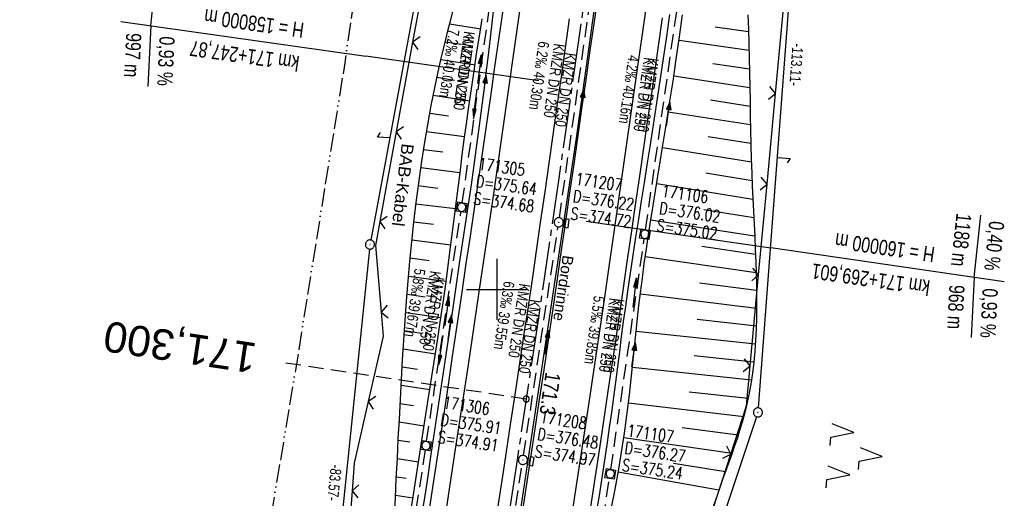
# Model space of a CAD drawing. Extents: x 509531 to 509917, y 454649 to 455599.
# Tile 8 of 26: x 509621 to 509783, y 454866 to 454944. Entities that reach past the tile are written whole.
import ezdxf
from ezdxf.enums import TextEntityAlignment as Align

# ---------------------------------------------------------------- set-up
doc = ezdxf.new("R2010")
doc.units = 0
doc.header["$LTSCALE"] = 10
doc.header["$MEASUREMENT"] = 0
for name, pattern in [('ACAD_ISO13W100', [36, 12, -3, 12, -3, 0, -3, 0, -3]), ('ACHSE', [5.5, 4, -0.5, 0.5, -0.5]), ('AUSGEZOGEN', [0]), ('LT00', [0]), ('LT17', [0.15, 0.1, -0.05]), ('STRICHLINIE2', [0.375, 0.25, -0.125])]:
    doc.linetypes.add(name, pattern=pattern)
doc.layers.get('0').update_dxf_attribs({"linetype": 'LT00'})
for name, color, linetype in [('--EK_FBR', 1, 'LT00'), ('--EK_Halt-Pfeil', 4, 'LT00'), ('--EK_Haltung', 7, 'STRICHLINIE2'), ('--EK_Haltung-Text', 140, 'LT00'), ('--EK_Schacht-Text', 5, 'LT00'), ('--EK_ST-93-1', 30, 'LT17'), ('--EL_DFK_AB_L', 21, 'LT00'), ('--EL_DFK_AB_P', 7, 'LT00'), ('--EL_Halt-Pfeil', 4, 'LT00'), ('--EL_Haltung', 182, 'STRICHLINIE2'), ('--EL_Haltung-Text', 182, 'LT00'), ('-AX-093', 35, 'ACHSE'), ('-GRA-20O', 250, 'LT00'), ('-GRA-20W', 250, 'LT00'), ('-ST-93-1', 250, 'LT00'), ('ABSTAND', 8, 'LT00'), ('BAB-KABEL_TEXT', 221, 'Continuous'), ('DFK_AB_L', 21, 'LT00'), ('DFK_AB_P', 7, 'LT00'), ('DFK_KATASTER', 250, 'LT00'), ('DFK_NUTZUNG', 250, 'LT00'), ('GASLTG', 250, 'ACAD_ISO13W100'), ('PFEIL', 140, 'AUSGEZOGEN'), ('RINNE_TEXT', 11, 'Continuous'), ('V116_AFBR_BAB', 250, 'LT00'), ('V116_BOESCH', 250, 'LT00'), ('V116_BOSCHUNG', 250, 'LT00'), ('V116_GRABEN', 250, 'LT00'), ('V116_H_BORD', 8, 'LT00'), ('V116_KA_MULD', 182, 'LT00'), ('V116_KA_PRUF', 182, 'LT00'), ('V116_LD_MARK', 250, 'LT00'), ('V116_RASTER', 250, 'LT00'), ('V116_SINKK', 182, 'LT00'), ('V116_ZAUN', 40, 'LT00')]:
    doc.layers.add(name, color=color, linetype=linetype)
doc.styles.add('Arial', font='ARIAL.TTF')
doc.styles.add('Beschrift', font='ARIAL.TTF')
doc.styles.add('Haltungsbeschriftung', font='ARIAL.TTF', dxfattribs={"width": 0.75})
doc.styles.add('schachtbeschriftung', font='romans.shx', dxfattribs={"width": 0.75, "height": 2})
doc.styles.get("Standard").update_dxf_attribs({"font": 'ARIAL.TTF'})

# ---------------------------------------------------------------- blocks, each defined once
blk = doc.blocks.new('SYMB7052')
at = {"color": 0, "linetype": 'ByBlock'}
blk.add_lwpolyline([(0, 0), (0, 0.196), (0.076, 0.156)], dxfattribs=at)
blk = doc.blocks.new('SYMB0003')
at = {"color": 0, "linetype": 'ByBlock'}
for p, q in [((-0.015712, 0), (0.010166, 0.012015)), ((0, -0.021257), (-0.015712, 0)), ((0.010166, 0.012015), (0, -0.021257))]:
    blk.add_line(p, q, dxfattribs=at)
for points in [[(-0.031395, 0.499013), (-0.093691, 0.491144), (-0.154509, 0.475528), (-0.21289, 0.452414), (-0.267913, 0.422164), (-0.318712, 0.385257), (-0.364484, 0.342274), (-0.404509, 0.293893), (-0.438154, 0.240877), (-0.464888, 0.184062), (-0.484292, 0.124345), (-0.496058, 0.062667), (-0.5, 0)], [(-0.5, 0), (-0.496058, -0.062667), (-0.484292, -0.124345), (-0.464888, -0.184062), (-0.438154, -0.240877), (-0.404509, -0.293893), (-0.364485, -0.342274), (-0.318712, -0.385257), (-0.267914, -0.422164), (-0.21289, -0.452414), (-0.154509, -0.475529), (-0.093691, -0.491144), (-0.031395, -0.499014), (0.031395, -0.499014)], [(0.5, 0), (0.496057, 0.062667), (0.484292, 0.124345), (0.464888, 0.184062), (0.438153, 0.240877), (0.404509, 0.293893), (0.364484, 0.342274), (0.318712, 0.385257), (0.267913, 0.422164), (0.21289, 0.452414), (0.154509, 0.475528), (0.093691, 0.491144), (0.031395, 0.499013), (-0.031395, 0.499013)], [(0.031395, -0.499014), (0.093691, -0.491144), (0.154509, -0.475529), (0.21289, -0.452414), (0.267914, -0.422164), (0.318712, -0.385257), (0.364485, -0.342274), (0.404509, -0.293893), (0.438154, -0.240877), (0.464889, -0.184062), (0.484292, -0.124345), (0.496058, -0.062667), (0.5, 0)]]:
    blk.add_lwpolyline(points, dxfattribs=at)
blk = doc.blocks.new('SYMB7221')
at = {"color": 0, "linetype": 'ByBlock'}
for p, q in [((0, 0.435), (-0.11, 0.065)), ((0.11, 0.065), (0, 0.435)), ((0.25, 0.065), (0.11, 0.065)), ((-0.35, -0.065), (-0.46, -0.435)), ((0.35, -0.065), (0.24, -0.435))]:
    blk.add_line(p, q, dxfattribs=at)
for points in [[(-0.1, -0.435), (-0.24, -0.435), (-0.35, -0.065)], [(0.6, -0.435), (0.46, -0.435), (0.35, -0.065)]]:
    blk.add_lwpolyline(points, dxfattribs=at)
blk = doc.blocks.new('Pfreil3')
at = {"layer": 'PFEIL'}
blk.add_hatch(color=256, dxfattribs=at).paths.add_polyline_path([(-1.55, 0.27), (-1.55, -0.27), (0, 0)])
for p, q in [((-1.55, 0), (-4.83, 0)), ((-1.55, -0.27), (-1.55, 0.27)), ((-1.55, 0.27), (0, 0)), ((0, 0), (-1.55, -0.27))]:
    blk.add_line(p, q, dxfattribs=at)
blk = doc.blocks.new('SYMB0652')
at = {"color": 0, "linetype": 'ByBlock'}
blk.add_lwpolyline([(-0.15, -0.075), (0.15, -0.075), (0.15, 0.075), (-0.15, 0.075), (-0.15, -0.075)], dxfattribs=at)
blk = doc.blocks.new('SYMB1210')
at = {"color": 0, "linetype": 'ByBlock'}
blk.add_line((0.018815, -0.179014), (0.055623, -0.17119), dxfattribs=at)
for points in [[(-0.2, -0.2), (-0.2, 0.2), (0.2, 0.2), (0.2, -0.2), (-0.2, -0.2)], [(0.018815, 0.179014), (-0.018815, 0.179014), (-0.055623, 0.17119), (-0.09, 0.155885), (-0.120444, 0.133766), (-0.145623, 0.105801), (-0.164438, 0.073213), (-0.176067, 0.037424), (-0.18, 0)], [(-0.18, 0), (-0.176067, -0.037424), (-0.164438, -0.073213), (-0.145623, -0.105801), (-0.120444, -0.133766), (-0.09, -0.155885), (-0.055623, -0.17119), (-0.018815, -0.179014), (0.018815, -0.179014)], [(0.18, 0), (0.176067, 0.037424), (0.164438, 0.073213), (0.145623, 0.105801), (0.120444, 0.133766), (0.09, 0.155885), (0.055623, 0.17119), (0.018815, 0.179014)], [(0.055623, -0.17119), (0.09, -0.155885), (0.120444, -0.133766), (0.145623, -0.105801), (0.164438, -0.073213), (0.176067, -0.037424), (0.18, 0)]]:
    blk.add_lwpolyline(points, dxfattribs=at)
blk = doc.blocks.new('SYMB0024')
at = {"color": 0, "linetype": 'ByBlock'}
for p, q in [((-0.5, 0.5), (0, 0)), ((0, 0), (0.5, 0.5))]:
    blk.add_line(p, q, dxfattribs=at)
blk = doc.blocks.new('SYMB0070')
at = {"color": 0, "linetype": 'ByBlock'}
for p, q in [((-0.5, 0), (0.2, 0)), ((0.5, 0), (0.2, 0.1)), ((0.2, 0.1), (0.2, 0)), ((0.468, 0), (0.21, 0.086)), ((0.21, 0.086), (0.21, -0.086)), ((0.21, -0.086), (0.468, 0)), ((0.22, -0.072), (0.437, 0)), ((0.23, -0.058), (0.405, 0)), ((0.24, -0.045), (0.374, 0)), ((0.342, 0), (0.25, 0.031)), ((0.25, 0.031), (0.25, -0.031)), ((0.25, -0.031), (0.342, 0)), ((0.26, -0.017), (0.31, 0)), ((0.27, -0.003), (0.279, 0))]:
    blk.add_line(p, q, dxfattribs=at)
for points in [[(0.2, 0), (0.2, -0.1), (0.5, 0)], [(0.437, 0), (0.22, 0.072), (0.22, -0.072)], [(0.405, 0), (0.23, 0.058), (0.23, -0.058)], [(0.374, 0), (0.24, 0.045), (0.24, -0.045)], [(0.31, 0), (0.26, 0.017), (0.26, -0.017)], [(0.279, 0), (0.27, 0.003), (0.27, -0.003)]]:
    blk.add_lwpolyline(points, dxfattribs=at)
blk = doc.blocks.new('SYMB2')
at = {"color": 0, "linetype": 'ByBlock', "flags": 128}
for points in [[(-0.031395, 0.499013), (-0.093691, 0.491144), (-0.154509, 0.475528), (-0.21289, 0.452414), (-0.267913, 0.422164), (-0.318712, 0.385257), (-0.364484, 0.342274), (-0.404509, 0.293893), (-0.438154, 0.240877), (-0.464888, 0.184062), (-0.484292, 0.124345), (-0.496058, 0.062667), (-0.5, 0)], [(-0.5, 0), (-0.496058, -0.062667), (-0.484292, -0.124345), (-0.464888, -0.184062), (-0.438154, -0.240877), (-0.404509, -0.293893), (-0.364485, -0.342274), (-0.318712, -0.385257), (-0.267914, -0.422164), (-0.21289, -0.452414), (-0.154509, -0.475529), (-0.093691, -0.491144), (-0.031395, -0.499014), (0.031395, -0.499014)], [(0.5, 0), (0.496057, 0.062667), (0.484292, 0.124345), (0.464888, 0.184062), (0.438153, 0.240877), (0.404509, 0.293893), (0.364484, 0.342274), (0.318712, 0.385257), (0.267913, 0.422164), (0.21289, 0.452414), (0.154509, 0.475528), (0.093691, 0.491144), (0.031395, 0.499013), (-0.031395, 0.499013)], [(0.031395, -0.499014), (0.093691, -0.491144), (0.154509, -0.475529), (0.21289, -0.452414), (0.267914, -0.422164), (0.318712, -0.385257), (0.364485, -0.342274), (0.404509, -0.293893), (0.438154, -0.240877), (0.464889, -0.184062), (0.484292, -0.124345), (0.496058, -0.062667), (0.5, 0)]]:
    blk.add_lwpolyline(points, dxfattribs=at)

msp = doc.modelspace()

# ---------------------------------------------------------------- linework, layer by layer
at = {"layer": '--EK_FBR', "color": 2}
for points in [[(509716.66, 454948.84), (509715.99, 454944.06), (509715.3, 454939.28), (509714.62, 454934.5), (509713.93, 454929.72), (509713.24, 454924.94), (509712.57, 454920.22), (509711.89, 454915.5), (509711.21, 454910.78), (509710.53, 454906.06), (509709.84, 454901.34), (509709.13, 454896.48), (509708.41, 454891.62), (509707.68, 454886.76), (509706.95, 454881.9), (509706.22, 454877.05), (509705.51, 454872.34), (509704.8, 454867.64), (509704.09, 454862.94)], [(509711.9, 454944.52), (509711.22, 454939.75), (509710.54, 454934.97), (509709.86, 454930.2), (509709.18, 454925.43), (509708.51, 454920.75), (509707.85, 454916.07), (509707.18, 454911.39), (509706.5, 454906.71), (509705.82, 454902.03), (509705.11, 454897.18), (509704.38, 454892.33), (509703.66, 454887.48), (509702.93, 454882.63), (509702.19, 454877.78), (509701.01, 454869.97), (509699.82, 454862.17)]]:
    msp.add_lwpolyline(points, dxfattribs=at)
at = {"layer": '--EK_FBR'}
for points in [[(509688.58, 454861.67), (509689.46, 454867.39), (509690.33, 454873.11), (509691.19, 454878.83), (509691.95, 454883.91), (509692.7, 454888.99), (509693.45, 454894.07), (509694.2, 454899.15), (509694.95, 454904.23), (509695.62, 454908.76), (509696.29, 454913.3), (509696.95, 454917.83), (509697.62, 454922.37), (509698.28, 454926.91), (509698.98, 454931.76), (509699.67, 454936.6), (509700.36, 454941.45), (509701.05, 454946.3)], [(509727.19, 454944.67), (509726.58, 454940.4), (509725.96, 454936.12), (509725.35, 454931.85), (509724.72, 454927.58), (509724.1, 454923.31), (509723.43, 454918.61), (509722.75, 454913.91), (509722.07, 454909.22), (509721.39, 454904.52), (509720.7, 454899.82), (509719.49, 454891.54), (509718.26, 454883.26), (509717.02, 454874.98), (509716.31, 454870.3), (509715.6, 454865.63), (509714.88, 454860.96)]]:
    msp.add_lwpolyline(points, dxfattribs=at)
at = {"layer": '--EK_Haltung'}
for p, q in [((509694.29, 454914.25), (509699.61, 454952.41)), ((509710.27, 454911.77), (509715.73, 454950.19)), ((509724.45, 454909.82), (509729.91, 454948.09)), ((509688.42, 454875.02), (509694.07, 454912.77)), ((509704.37, 454872.67), (509710.05, 454910.29)), ((509718.74, 454870.38), (509724.24, 454908.33)), ((509697.95, 454831.06), (509704.14, 454871.18)), ((509712.17, 454828.82), (509718.52, 454868.9))]:
    msp.add_line(p, q, dxfattribs=at)
at = {"layer": '--EK_Haltung', "color": 81}
msp.add_line((509688.2, 454873.6), (509682.22, 454835.9), dxfattribs=at)
at = {"layer": '--EK_ST-93-1', "ltscale": 2.5}
msp.add_line((509704.82, 454881.95), (509665.25, 454887.87), dxfattribs=at)
at = {"layer": '--EL_DFK_AB_L'}
for p, q in [((509751.38, 454991.79), (509743, 454880.5)), ((509693.57, 454985.38), (509679.23, 454908.12)), ((509679.01, 454906.63), (509670.65, 454825)), ((509742.7, 454879.04), (509719.52, 454809.71))]:
    msp.add_line(p, q, dxfattribs=at)
at = {"layer": '--EL_Haltung'}
for p, q in [((509694.29, 454914.25), (509699.61, 454952.41)), ((509710.27, 454911.77), (509715.73, 454950.19)), ((509724.45, 454909.82), (509729.91, 454948.09)), ((509688.42, 454875.02), (509694.07, 454912.77)), ((509704.37, 454872.67), (509710.05, 454910.29)), ((509718.74, 454870.38), (509724.24, 454908.33)), ((509688.2, 454873.6), (509682.22, 454835.9)), ((509697.95, 454831.06), (509704.14, 454871.18)), ((509712.17, 454828.82), (509718.52, 454868.9))]:
    msp.add_line(p, q, dxfattribs=at)
at = {"layer": '-AX-093', "ltscale": 0.2}
msp.add_lwpolyline([(509749.79, 455247.12), (509747.48, 455223.61), (509745.09, 455200.1), (509742.62, 455176.59), (509740.08, 455153.1), (509737.45, 455129.62), (509734.74, 455106.14), (509731.96, 455082.68), (509729.09, 455059.22), (509726.15, 455035.77), (509723.12, 455012.34), (509720.02, 454988.91), (509716.84, 454965.5), (509713.57, 454942.09), (509710.23, 454918.7), (509706.81, 454895.32), (509703.31, 454871.95), (509699.73, 454848.59)], dxfattribs=at)
at = {"layer": '-GRA-20O'}
for p, q in [((509714.7, 454911.23), (509745.08, 454906.81)), ((509778.53, 454901.94), (509779.61, 454912.19)), ((509783.47, 454901.22), (509745.08, 454906.81)), ((509778.53, 454901.94), (509778.02, 454892.08))]:
    msp.add_line(p, q, dxfattribs=at)
at = {"layer": '-GRA-20W'}
for p, q in [((509643.05, 454943.39), (509644.1, 454953.63)), ((509638.1, 454944.1), (509678.39, 454938.36)), ((509643.05, 454943.39), (509642.56, 454933.4)), ((509706.91, 454934.3), (509678.39, 454938.36))]:
    msp.add_line(p, q, dxfattribs=at)
at = {"layer": 'DFK_AB_L'}
for p, q in [((509751.38, 454991.79), (509743, 454880.5)), ((509693.57, 454985.38), (509679.23, 454908.12)), ((509679.01, 454906.63), (509670.65, 454825)), ((509742.7, 454879.04), (509719.52, 454809.71))]:
    msp.add_line(p, q, dxfattribs=at)
at = {"layer": 'GASLTG', "ltscale": 0.025, "flags": 128}
msp.add_lwpolyline([(509732.41, 455588.47), (509731.56, 455550.22), (509730.86, 455531.77), (509729.98, 455496.07), (509729.82, 455473.79), (509723.14, 455402.32), (509719.99, 455370.23), (509719.32, 455359.34), (509718.22, 455346.92), (509717.58, 455329.18), (509717.03, 455313.89), (509716.01, 455279.64), (509715.62, 455261.05), (509714.41, 455253.67), (509713.55, 455245.77), (509712.75, 455238.46), (509710.11, 455214.89), (509700.77, 455126.62), (509692.79, 455066.17), (509691.9, 455059.06), (509688.48, 455033.75), (509683.04, 454993.78), (509674.83, 454936.52), (509667.27, 454889.45), (509660.75, 454850.41), (509657.9, 454839.06), (509646.1, 454798.18), (509643.65, 454788.35), (509640.96, 454775.41), (509638.39, 454763.73), (509630.01, 454722.15), (509625.52, 454700.41), (509623.56, 454684.93), (509621.45, 454670.09)], dxfattribs=at)
at = {"layer": 'V116_AFBR_BAB', "color": 0}
for points in [[(509716.66, 454948.84), (509715.99, 454944.06), (509715.3, 454939.28), (509714.62, 454934.5), (509713.93, 454929.72), (509713.24, 454924.94), (509712.57, 454920.22), (509711.89, 454915.5), (509711.21, 454910.78), (509710.53, 454906.06), (509709.84, 454901.34), (509709.13, 454896.48), (509708.41, 454891.62), (509707.68, 454886.76), (509706.95, 454881.9), (509706.22, 454877.05), (509705.51, 454872.34), (509704.8, 454867.64), (509704.09, 454862.94)], [(509711.9, 454944.52), (509711.22, 454939.75), (509710.54, 454934.97), (509709.86, 454930.2), (509709.18, 454925.43), (509708.51, 454920.75), (509707.85, 454916.07), (509707.18, 454911.39), (509706.5, 454906.71), (509705.82, 454902.03), (509705.11, 454897.18), (509704.38, 454892.33), (509703.66, 454887.48), (509702.93, 454882.63), (509702.19, 454877.78), (509701.01, 454869.97), (509699.82, 454862.17)]]:
    msp.add_lwpolyline(points, dxfattribs=at)
at = {"layer": 'V116_AFBR_BAB'}
for points in [[(509688.58, 454861.67), (509689.46, 454867.39), (509690.33, 454873.11), (509691.19, 454878.83), (509691.95, 454883.91), (509692.7, 454888.99), (509693.45, 454894.07), (509694.2, 454899.15), (509694.95, 454904.23), (509695.62, 454908.76), (509696.29, 454913.3), (509696.95, 454917.83), (509697.62, 454922.37), (509698.28, 454926.91), (509698.98, 454931.76), (509699.67, 454936.6), (509700.36, 454941.45), (509701.05, 454946.3)], [(509727.19, 454944.67), (509726.58, 454940.4), (509725.96, 454936.12), (509725.35, 454931.85), (509724.72, 454927.58), (509724.1, 454923.31), (509723.43, 454918.61), (509722.75, 454913.91), (509722.07, 454909.22), (509721.39, 454904.52), (509720.7, 454899.82), (509719.49, 454891.54), (509718.26, 454883.26), (509717.02, 454874.98), (509716.31, 454870.3), (509715.6, 454865.63), (509714.88, 454860.96)]]:
    msp.add_lwpolyline(points, dxfattribs=at)
at = {"layer": 'V116_BOESCH'}
for points in [[(509683.09, 454862.4), (509683.27, 454865.65), (509683.43, 454868.9), (509683.6, 454872.14), (509683.76, 454875.39), (509683.93, 454878.65), (509684.1, 454881.9), (509684.27, 454885.15), (509684.46, 454888.39), (509684.66, 454891.64), (509684.88, 454894.89), (509685.12, 454898.13), (509685.38, 454901.37), (509685.66, 454904.6), (509685.98, 454907.83), (509686.32, 454911.05), (509686.69, 454914.27), (509687.11, 454917.48), (509687.56, 454920.69), (509688.05, 454923.89), (509688.59, 454927.07), (509689.17, 454930.25), (509689.81, 454933.42), (509690.49, 454936.58), (509690.94, 454938.49), (509691.4, 454940.4), (509691.87, 454942.31), (509692.35, 454944.21), (509692.83, 454946.12)], [(509741.3, 454945.18), (509741.38, 454942.81), (509741.45, 454940.43), (509741.51, 454938.06), (509741.56, 454935.69), (509741.6, 454933.32), (509741.64, 454930.95), (509741.69, 454928.58), (509741.73, 454926.21), (509741.79, 454923.84), (509741.85, 454921.48), (509741.93, 454919.11), (509742.02, 454917.03), (509742.11, 454914.94), (509742.21, 454912.86), (509742.31, 454910.77), (509742.41, 454908.68), (509742.5, 454906.58), (509742.59, 454904.48), (509742.65, 454902.65), (509742.7, 454900.82), (509742.73, 454898.98), (509742.73, 454897.15), (509742.71, 454895.31), (509742.66, 454893.48), (509742.57, 454891.66), (509742.44, 454889.83), (509742.27, 454888.02), (509742.05, 454886.22), (509741.78, 454884.42), (509741.46, 454882.64), (509741.07, 454880.87), (509740.72, 454879.5), (509740.34, 454878.13), (509739.93, 454876.77), (509739.5, 454875.42), (509739.04, 454874.07), (509738.57, 454872.72), (509738.1, 454871.38), (509737.61, 454870.03), (509737.13, 454868.69), (509736.21, 454866.06), (509735.3, 454863.43)]]:
    msp.add_lwpolyline(points, dxfattribs=at)
at = {"layer": 'V116_BOSCHUNG'}
for p, q in [((509697.33, 454942.84), (509692.2, 454943.62)), ((509735.89, 454943.19), (509741.4, 454942.43)), ((509694.17, 454940.29), (509691.47, 454940.7)), ((509729.96, 454941.01), (509741.48, 454939.37)), ((509696.41, 454936.91), (509690.77, 454937.77)), ((509735.54, 454937.18), (509741.55, 454936.3)), ((509693.03, 454934.39), (509690.11, 454934.84)), ((509729.1, 454935.12), (509741.6, 454933.23)), ((509695.51, 454930.99), (509689.49, 454931.89)), ((509735.15, 454931.17), (509741.66, 454930.16)), ((509728.19, 454929.23), (509741.71, 454927.11)), ((509692, 454928.48), (509688.92, 454928.92)), ((509694.67, 454925.09), (509688.39, 454925.94)), ((509734.75, 454925.16), (509741.78, 454924.03)), ((509691.09, 454922.55), (509687.9, 454922.97)), ((509727.24, 454923.35), (509741.87, 454920.97)), ((509693.9, 454919.17), (509687.46, 454919.99)), ((509734.37, 454919.15), (509741.98, 454917.89)), ((509690.28, 454916.6), (509687.04, 454917.01)), ((509726.28, 454917.43), (509742.11, 454914.85)), ((509693.16, 454913.23), (509686.66, 454914.02)), ((509734.03, 454913.12), (509742.26, 454911.81)), ((509725.31, 454911.44), (509742.4, 454908.79)), ((509689.55, 454910.65), (509686.32, 454911.05)), ((509692.41, 454907.26), (509686, 454908.08)), ((509733.69, 454907.1), (509742.54, 454905.77)), ((509688.86, 454904.69), (509685.71, 454905.11)), ((509724.41, 454905.4), (509742.64, 454902.79)), ((509691.61, 454901.28), (509685.44, 454902.13)), ((509733.35, 454901.09), (509742.71, 454899.84)), ((509688.2, 454898.72), (509685.2, 454899.15)), ((509723.59, 454899.25), (509742.73, 454896.92)), ((509690.76, 454895.32), (509684.97, 454896.16)), ((509732.95, 454895.09), (509742.68, 454894)), ((509687.54, 454892.76), (509684.76, 454893.17)), ((509722.9, 454893.14), (509742.53, 454891.06)), ((509689.86, 454889.36), (509684.57, 454890.18)), ((509732.43, 454889.11), (509742.28, 454888.09)), ((509686.9, 454886.79), (509684.39, 454887.17)), ((509722.28, 454887.17), (509741.89, 454885.09)), ((509688.94, 454883.44), (509684.22, 454884.16)), ((509731.65, 454883.16), (509741.34, 454882.08)), ((509686.27, 454880.81), (509684.06, 454881.15)), ((509721.64, 454881.34), (509740.6, 454879.06)), ((509688.01, 454877.51), (509683.9, 454878.14)), ((509730.49, 454877.26), (509739.7, 454876.05)), ((509720.88, 454875.62), (509738.68, 454873.02)), ((509685.65, 454874.84), (509683.75, 454875.13)), ((509687.08, 454871.58), (509683.6, 454872.12)), ((509729.02, 454871.4), (509737.6, 454870)), ((509685.03, 454868.86), (509683.44, 454869.1)), ((509719.96, 454869.98), (509736.53, 454867)), ((509686.16, 454865.65), (509683.29, 454866.09))]:
    msp.add_line(p, q, dxfattribs=at)
at = {"layer": 'V116_GRABEN'}
for points in [[(509699.56, 454947.18), (509699.22, 454944.29), (509698.87, 454941.4), (509698.53, 454938.51), (509698.18, 454935.62), (509697.82, 454932.73), (509697.46, 454929.85), (509697.09, 454926.96), (509696.65, 454923.71), (509696.2, 454920.46), (509695.73, 454917.21), (509695.26, 454913.96), (509694.78, 454910.72), (509694.29, 454907.47), (509693.8, 454904.23), (509692.54, 454895.82), (509691.29, 454887.41), (509690.04, 454879), (509689.56, 454875.75), (509689.08, 454872.51), (509688.59, 454869.26), (509688.1, 454866.02), (509687.6, 454862.77)], [(509728.4, 454945.24), (509727.87, 454941.6), (509727.33, 454937.97), (509726.79, 454934.33), (509726.25, 454930.7), (509725.7, 454927.07), (509725.14, 454923.44), (509724.67, 454920.47), (509724.2, 454917.5), (509723.73, 454914.54), (509723.27, 454911.57), (509722.8, 454908.61), (509722.35, 454905.64), (509721.91, 454902.67), (509721.48, 454899.7), (509721.13, 454897.2), (509720.79, 454894.71), (509720.46, 454892.22), (509720.14, 454889.73), (509719.81, 454887.23), (509719.49, 454884.74), (509719.16, 454882.25), (509718.82, 454879.76), (509718.48, 454877.27), (509718.13, 454874.78), (509717.7, 454871.88), (509717.26, 454868.98), (509716.8, 454866.09), (509716.34, 454863.2)], [(509685.63, 454862.29), (509686.52, 454868), (509687.42, 454873.7), (509688.31, 454879.4), (509688.8, 454882.52), (509689.29, 454885.64), (509689.77, 454888.76), (509690.24, 454891.89), (509690.71, 454895.01), (509691.17, 454898.14), (509691.61, 454901.26), (509692.04, 454904.39), (509692.37, 454906.93), (509692.7, 454909.46), (509693.01, 454912), (509693.33, 454914.54), (509693.65, 454917.08), (509693.97, 454919.61), (509694.29, 454922.15), (509694.62, 454924.68), (509694.96, 454927.22), (509695.37, 454930.11), (509695.79, 454933), (509696.22, 454935.88), (509696.65, 454938.77), (509697.1, 454941.66), (509697.54, 454944.54)], [(509718.8, 454863.89), (509719.21, 454865.96), (509719.6, 454868.02), (509719.98, 454870.09), (509720.34, 454872.17), (509720.67, 454874.24), (509720.99, 454876.33), (509721.27, 454878.42), (509721.54, 454880.52), (509721.78, 454882.62), (509722.02, 454884.72), (509722.24, 454886.83), (509722.46, 454888.93), (509722.68, 454891.03), (509722.9, 454893.14), (509723.13, 454895.24), (509723.36, 454897.34), (509723.61, 454899.44), (509723.92, 454901.85), (509724.24, 454904.25), (509724.59, 454906.64), (509724.94, 454909.04), (509725.31, 454911.43), (509725.69, 454913.82), (509726.08, 454916.21), (509726.47, 454918.6), (509726.86, 454921), (509727.25, 454923.39), (509727.83, 454927.01), (509728.41, 454930.64), (509728.97, 454934.27), (509729.51, 454937.9), (509730.04, 454941.53), (509730.54, 454945.17)]]:
    msp.add_lwpolyline(points, dxfattribs=at)
at = {"layer": 'V116_H_BORD'}
msp.add_lwpolyline([(509670.66, 454664.7), (509674.96, 454688.09), (509687.23, 454758.89), (509698.82, 454829.81), (509713.11, 454924.89), (509723.03, 454996.44), (509723.98, 455003.69), (509724.84, 455010.38), (509725.66, 455016.58), (509733.3, 455077.25), (509741.56, 455148.37)], dxfattribs=at)
at = {"layer": 'V116_LD_MARK'}
for points in [[(509740.8, 455071.12), (509738.93, 455055.89), (509737.03, 455040.65), (509735.09, 455025.42), (509733.12, 455010.2), (509731.12, 454994.98), (509729.09, 454979.76), (509727.02, 454964.55), (509724.92, 454949.34), (509722.49, 454932.07), (509720.02, 454914.81), (509717.5, 454897.56), (509714.94, 454880.31), (509712.34, 454863.07)], [(509719.83, 455068.34), (509718.4, 455056.73), (509716.95, 455045.12), (509715.49, 455033.51), (509714, 455021.91), (509712.5, 455010.3), (509710.97, 454998.7), (509709.11, 454984.8), (509707.22, 454970.9), (509705.29, 454957), (509703.34, 454943.11), (509701.36, 454929.22), (509699.35, 454915.34), (509697.31, 454901.46), (509695.24, 454887.58), (509693.14, 454873.71), (509691.02, 454859.84)]]:
    msp.add_lwpolyline(points, dxfattribs=at)
at = {"layer": 'V116_RASTER'}
for p, q in [((509700, 454895), (509700, 454905)), ((509695, 454900), (509705, 454900))]:
    msp.add_line(p, q, dxfattribs=at)
at = {"layer": 'V116_ZAUN'}
for p, q in [((509688.8, 454955.43), (509686.11, 454940.68)), ((509686.11, 454940.68), (509683.41, 454925.92)), ((509744.45, 454917.31), (509745.83, 454932.24)), ((509683.41, 454925.92), (509680.72, 454911.16)), ((509743.06, 454902.37), (509744.45, 454917.31)), ((509741.68, 454887.44), (509743.06, 454902.37)), ((509733.81, 454858.62), (509738.47, 454872.88)), ((509676.15, 454866.84), (509675.04, 454851.88))]:
    msp.add_line(p, q, dxfattribs=at)
for points in [[(509745.83, 454932.24), (509747.13, 454946.22), (509747.21, 454947.18)], [(509680.72, 454911.16), (509680.01, 454907.23), (509680.94, 454896.27)], [(509680.94, 454896.27), (509681.28, 454892.29), (509678.82, 454881.56)], [(509738.47, 454872.88), (509741.07, 454880.85), (509741.68, 454887.44)], [(509678.82, 454881.56), (509676.49, 454871.39), (509676.15, 454866.84)]]:
    msp.add_lwpolyline(points, dxfattribs=at)

# ---------------------------------------------------------------- block references
at = {"layer": '--EK_Halt-Pfeil', "yscale": 4, "zscale": 4}
for p, xscale, rotation in [((509697.94, 454933.19), 3.999999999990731, 82.06325999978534), ((509713.99, 454930.84), 3.999999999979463, 81.90207000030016), ((509728.17, 454928.81), 3.999999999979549, 81.88461000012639), ((509692.24, 454893.75), 4.000000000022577, 81.48499000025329), ((509708.2, 454891.33), 3.999999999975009, 81.41843999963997), ((509722.48, 454889.21), 4.000000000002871, 81.76549999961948)]:
    msp.add_blockref('SYMB0070', p, dxfattribs=dict(at, xscale=xscale, rotation=rotation))
at = {"layer": '--EL_DFK_AB_P', "xscale": 1.500000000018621, "yscale": 1.5, "zscale": 1.5, "rotation": 264.7377099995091}
for p in [(509679.09, 454907.38), (509742.94, 454879.75)]:
    msp.add_blockref('SYMB0003', p, dxfattribs=at)
at = {"layer": '--EL_Halt-Pfeil', "yscale": 4, "zscale": 4}
for p, xscale, rotation in [((509697.94, 454933.19), 3.999999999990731, 82.06325999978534), ((509713.99, 454930.84), 3.999999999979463, 81.90207000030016), ((509728.17, 454928.81), 3.999999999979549, 81.88461000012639), ((509692.24, 454893.75), 4.000000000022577, 81.48499000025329), ((509708.2, 454891.33), 3.999999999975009, 81.41843999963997), ((509722.48, 454889.21), 4.000000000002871, 81.76549999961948)]:
    msp.add_blockref('SYMB0070', p, dxfattribs=dict(at, xscale=xscale, rotation=rotation))
at = {"layer": '-ST-93-1', "rotation": 274.1956499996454}
msp.add_blockref('SYMB2', (509704.82, 454881.95), dxfattribs=at)
at = {"layer": 'DFK_AB_P', "xscale": 1.500000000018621, "yscale": 1.5, "zscale": 1.5, "rotation": 264.7377099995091}
for p in [(509679.09, 454907.38), (509742.94, 454879.75)]:
    msp.add_blockref('SYMB0003', p, dxfattribs=at)
at = {"layer": 'DFK_KATASTER', "xscale": 10, "yscale": 10, "zscale": 10}
for p, rotation in [((509682.31, 454924.93), 86.18561000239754), ((509746.28, 454921.7), 265.6889299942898)]:
    msp.add_blockref('SYMB7052', p, dxfattribs=dict(at, rotation=rotation))
at = {"layer": 'DFK_NUTZUNG', "xscale": 10.00000000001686, "yscale": 10, "zscale": 10, "rotation": 264.7377100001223}
msp.add_blockref('SYMB7221', (509759.06, 454872.9), dxfattribs=at)
at = {"layer": 'PFEIL'}
for p, rotation in [((509697.43, 454938.65), 82.4008518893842), ((509722.95, 454901.89), 83.1142397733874), ((509692.09, 454898.82), 81.73534059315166)]:
    msp.add_blockref('Pfreil3', p, dxfattribs=dict(at, rotation=rotation))
at = {"layer": 'PFEIL', "xscale": -1}
for p, rotation in [((509696.11, 454928.13), 82.67761099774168), ((509690.41, 454887.62), 81.18112425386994)]:
    msp.add_blockref('Pfreil3', p, dxfattribs=dict(at, rotation=rotation))
at = {"layer": 'V116_KA_MULD', "zscale": 3.8}
for p, xscale, yscale, rotation in [((509694.18, 454913.51), 3.799999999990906, 3.799999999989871, 261.4935589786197), ((509724.34, 454909.07), 3.799999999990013, 3.799999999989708, 261.2988231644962), ((509688.31, 454874.28), 3.799999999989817, 3.799999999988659, 261.4781995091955), ((509718.64, 454869.64), 3.799999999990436, 3.79999999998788, 260.8004679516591)]:
    msp.add_blockref('SYMB1210', p, dxfattribs=dict(at, xscale=xscale, yscale=yscale, rotation=rotation))
at = {"layer": 'V116_KA_PRUF', "xscale": 1.500000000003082, "yscale": 1.5, "zscale": 1.5, "rotation": 263.7512999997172}
for p in [(509710.16, 454911.03), (509704.26, 454871.93)]:
    msp.add_blockref('SYMB0003', p, dxfattribs=at)
at = {"layer": 'V116_SINKK', "zscale": 4.5}
for p, xscale, yscale, rotation in [((509711.47, 454910.86), 4.500000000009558, 4.499999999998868, 261.7796095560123), ((509705.69, 454871.7), 4.50000000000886, 4.500000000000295, 261.4051577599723)]:
    msp.add_blockref('SYMB0652', p, dxfattribs=dict(at, xscale=xscale, yscale=yscale, rotation=rotation))
at = {"layer": 'V116_ZAUN', "yscale": 2.099999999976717, "zscale": 2.1}
for p, xscale, rotation in [((509686.11, 454940.68), 2.099999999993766, 259.6631899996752), ((509745.83, 454932.24), 2.100000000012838, 84.70250999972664), ((509683.41, 454925.92), 2.099999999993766, 259.6631899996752), ((509744.45, 454917.31), 2.100000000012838, 84.70250999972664), ((509680.72, 454911.16), 2.099999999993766, 259.6631899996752), ((509743.06, 454902.37), 2.100000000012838, 84.70250999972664), ((509680.94, 454896.27), 2.09999999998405, 274.8788099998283), ((509741.68, 454887.44), 2.100000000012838, 84.70250999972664), ((509678.82, 454881.56), 2.100000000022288, 257.0882499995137), ((509738.47, 454872.88), 2.100000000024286, 71.92080999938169), ((509676.15, 454866.84), 2.099999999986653, 265.745039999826)]:
    msp.add_blockref('SYMB0024', p, dxfattribs=dict(at, xscale=xscale, rotation=rotation))

# ---------------------------------------------------------------- texts
at = {"layer": '--EK_Haltung-Text', "style": 'Haltungsbeschriftung', "width": 0.75}
for s, rotation, p in [('7.2‰ 40.03m', -97.9367, (509692.06, 454942.9)), ('KMZR DN 250', -97.9367, (509694.6, 454942.54)), ('6.2‰ 40.30m', -98.0979, (509706.85, 454940.89)), ('KMZR DN 250', -98.0979, (509709.38, 454940.53)), ('4.2‰ 40.16m', -98.1154, (509721.64, 454938.61)), ('KMZR DN 250', -98.1154, (509724.17, 454938.25)), ('5.8‰ 39.67m', -98.515, (509686.46, 454903.51)), ('KMZR DN 250', -98.515, (509688.99, 454903.13)), ('6.3‰ 39.55m', -98.5816, (509701.14, 454901.42)), ('KMZR DN 250', -98.5816, (509703.67, 454901.04)), ('5.5‰ 39.85m', -98.2345, (509715.97, 454899.02)), ('KMZR DN 250', -98.2345, (509718.51, 454898.66))]:
    msp.add_text(s, height=1.8, rotation=rotation, dxfattribs=at).set_placement(p)
at = {"layer": '--EK_Schacht-Text', "style": 'schachtbeschriftung', "width": 0.75}
for s, rotation, p in [('171305', -7.9367, (509696.82, 454919.71)), ('D=375.64', -7.9367, (509696.42, 454916.86)), ('171207', -8.0979, (509712.81, 454917.23)), ('D=376.22', -8.0979, (509712.4, 454914.38)), ('171106', -8.1154, (509727, 454915.27)), ('S=374.68', -7.9367, (509696.02, 454914.01)), ('S=374.72', -8.0979, (509712, 454911.53)), ('D=376.02', -8.1154, (509726.59, 454912.42)), ('S=375.02', -8.1154, (509726.18, 454909.57)), ('171306', -8.515, (509691.01, 454880.46)), ('D=375.91', -8.515, (509690.58, 454877.61)), ('171208', -8.5816, (509706.96, 454878.1)), ('D=376.48', -8.5816, (509706.53, 454875.25)), ('171107', -8.2345, (509721.3, 454875.83)), ('S=374.91', -8.515, (509690.15, 454874.76)), ('S=374.97', -8.5816, (509706.1, 454872.4)), ('D=376.27', -8.2345, (509720.89, 454872.98)), ('S=375.24', -8.2345, (509720.48, 454870.13))]:
    msp.add_text(s, height=2, rotation=rotation, dxfattribs=at).set_placement(p)
at = {"layer": '--EK_ST-93-1', "style": 'Beschrift'}
msp.add_text('171,300', height=5, rotation=-188.5304, dxfattribs=at).set_placement((509660.31, 454888.61), align=Align.MIDDLE_LEFT)
at = {"layer": '--EL_Haltung-Text', "style": 'Haltungsbeschriftung', "width": 0.75}
for rotation, p in [(-97.9367, (509694.48, 454941.78)), (-98.0979, (509711.28, 454939.02)), (-98.1154, (509724.86, 454938.17)), (-98.515, (509689.58, 454902.16)), (-98.5816, (509705.4, 454898.43)), (-98.2345, (509719.19, 454898.58))]:
    msp.add_text('KMZR DN 250', height=1.8, rotation=rotation, dxfattribs=at).set_placement(p)
at = {"layer": '-GRA-20O', "style": 'Beschrift', "width": 0.75}
msp.add_text('1188 m', height=2.5, rotation=263.982, dxfattribs=at).set_placement((509777.2, 454903.65), align=Align.TOP_RIGHT)
msp.add_text('0,40 %', height=2.5, rotation=263.982, dxfattribs=at).set_placement((509780.17, 454903.22), align=Align.RIGHT)
for s, rotation, p in [('H = 160000 m', 171.7192, (509771.82, 454904.43)), ('968 m', 267.0481, (509776.96, 454900.65))]:
    msp.add_text(s, height=2.5, rotation=rotation, dxfattribs=at).set_placement(p, align=Align.TOP_LEFT)
for s, rotation, p in [('km 171+269,601', 171.7192, (509771.38, 454901.46)), ('0,93 %', 267.0481, (509779.94, 454900.22))]:
    msp.add_text(s, height=2.5, rotation=rotation, dxfattribs=at).set_placement(p)
at = {"layer": '-GRA-20W', "style": 'Beschrift', "width": 0.75}
for s, rotation, p in [('H = 158000 m', 171.8976, (509668.01, 454941.35)), ('997 m', 267.184, (509641.48, 454942.1))]:
    msp.add_text(s, height=2.5, rotation=rotation, dxfattribs=at).set_placement(p, align=Align.TOP_LEFT)
for s, rotation, p in [('0,93 %', 267.184, (509644.47, 454941.68)), ('km 171+247,87', 171.8976, (509667.59, 454938.38))]:
    msp.add_text(s, height=2.5, rotation=rotation, dxfattribs=at).set_placement(p)
at = {"layer": '-ST-93-1', "style": 'Beschrift', "width": 0.8}
msp.add_text('  171.3', height=2.5, rotation=-98.5292, dxfattribs=at).set_placement((509708.25, 454888))
at = {"layer": 'ABSTAND', "width": 0.75}
for s, rotation, p in [(' -113.11-', -94.3111, (509748.68, 454941.04)), (' -83.57-', -95.8533, (509672.72, 454871.75))]:
    msp.add_text(s, height=1.8, rotation=rotation, dxfattribs=at).set_placement(p)
at = {"layer": 'BAB-KABEL_TEXT', "insert": (509683.49, 454917.3), "char_height": 2, "attachment_point": 8, "rotation": 263.1297, "style": 'Beschrift'}
msp.add_mtext('BAB-Kabel', dxfattribs=at)
at = {"layer": 'RINNE_TEXT', "insert": (509710.81, 454905.71), "char_height": 1.8, "attachment_point": 7, "rotation": 261.5581, "style": 'Arial'}
msp.add_mtext('Bordrinne', dxfattribs=at)

doc.saveas('drawing.dxf')
